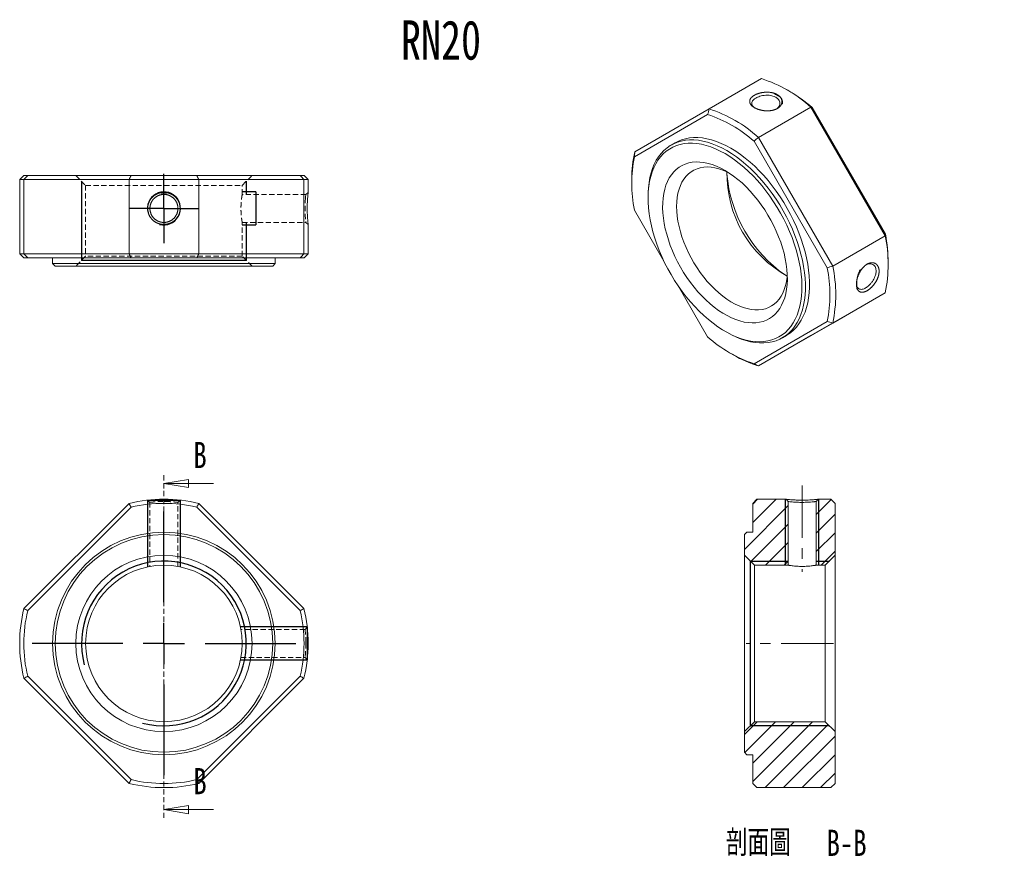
# Model space of a CAD drawing. Header units: millimetres. Extents: x 36 to 275, y 2 to 206.
import ezdxf

# ---------------------------------------------------------------- set-up
doc = ezdxf.new("R2010")
doc.units = ezdxf.units.MM
doc.linetypes.add('CENTERX2', pattern=[20.319999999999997, 12.7, -2.54, 2.54, -2.54])
doc.linetypes.add('HIDDEN', pattern=[1.905, 1.27, -0.635])
doc.layers.add('FORMAT', color=7, linetype='Continuous')
doc.styles.add('SLDTEXTSTYLE0', font='TXT', dxfattribs={"width": 0.75})
doc.styles.add('SLDTEXTSTYLE1', font='TXT', dxfattribs={"width": 0.75, "bigfont": 'bigfont'})
pattern_1 = [(45, (0, 0), (-2.245064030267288, 2.245064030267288), [])]

# ---------------------------------------------------------------- blocks, each defined once
blk = doc.blocks.new('SW_CENTERMARKSYMBOL_0')
at = {"layer": 'FORMAT', "color": 0}
for p, q in [((0, 10), (0, 32)), ((0, 0), (0, 5)), ((-10, 0), (-32, 0)), ((0, 0), (-5, 0)), ((0, 0), (0, -5)), ((0, 0), (5, 0)), ((10, 0), (32, 0)), ((0, -10), (0, -32))]:
    blk.add_line(p, q, dxfattribs=at)
blk = doc.blocks.new('_CLOSED')
at = {"color": 0, "linetype": 'ByBlock', "lineweight": -2}
for p, q in [((-1, 0.166667), (0, 0)), ((-1, 0.166667), (-1, -0.166667)), ((0, 0), (-1, -0.166667)), ((0, 0), (-1, 0))]:
    blk.add_line(p, q, dxfattribs=at)
blk = doc.blocks.new('SW_CENTERMARKSYMBOL_1')
at = {"layer": 'FORMAT', "color": 0}
for p, q in [((0, 5), (0, 8.4)), ((0, 0), (0, 5)), ((-5, 0), (-8.4, 0)), ((0, 0), (-5, 0)), ((0, 0), (0, -5)), ((0, 0), (5, 0)), ((5, 0), (8.4, 0)), ((0, -5), (0, -8.4))]:
    blk.add_line(p, q, dxfattribs=at)
blk = doc.blocks.new('SW_NOTE_0')
at = {"layer": 'FORMAT', "color": 0, "char_height": 6.35, "attachment_point": 2}
for s, insert, style in [('\\M+19655\\M+196CA\\M+19AA4', (12.5015625, 8.1855801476), 'SLDTEXTSTYLE1'), ('B-B', (33.932812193, 8.1855801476), 'SLDTEXTSTYLE0')]:
    blk.add_mtext(s, dxfattribs=dict(at, insert=insert, style=style))

msp = doc.modelspace()

# ---------------------------------------------------------------- hatches: boundary and pattern name
at = {"linetype": 'Continuous', "lineweight": 0}
h = msp.add_hatch(dxfattribs=at)
h.set_pattern_fill('ANSI31', style=0)
h.set_pattern_definition(pattern_1)
edge = h.paths.add_edge_path(flags=0)
edge.add_line((212.9361006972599, 81.79417714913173), (212.3361006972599, 81.19417714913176))
edge.add_line((212.3361006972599, 81.19417714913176), (212.3361006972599, 76.19417714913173))
edge.add_line((212.3361006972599, 76.19417714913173), (214.7361006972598, 73.79417714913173))
edge.add_line((214.7361006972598, 73.79417714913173), (222.9361006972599, 73.79417714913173))
edge.add_line((222.9361006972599, 73.79417714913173), (222.9361006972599, 89.24795003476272))
edge.add_line((222.9361043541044, 89.24794996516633), (222.4548874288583, 89.7941767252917))
edge.add_line((222.4548883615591, 89.79417714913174), (215.3361006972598, 89.79417714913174))
edge.add_line((215.3361006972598, 89.79417714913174), (214.3361006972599, 88.79417714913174))
edge.add_line((214.3361006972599, 88.79417714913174), (214.3361006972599, 81.79417714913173))
edge.add_line((214.3361006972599, 81.79417714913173), (212.9361006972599, 81.79417714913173))
h = msp.add_hatch(dxfattribs=at)
h.set_pattern_fill('ANSI31', style=0)
h.set_pattern_definition(pattern_1)
h.paths.add_polyline_path([(229.7361006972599, 89.24795038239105), (229.7361006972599, 73.79417714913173), (231.9361006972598, 73.79417714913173), (234.3361006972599, 76.19417714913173), (234.3361006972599, 88.79417714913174), (233.3361006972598, 89.79417714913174), (230.2173181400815, 89.79417714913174)], flags=0)
h = msp.add_hatch(dxfattribs=at)
h.set_pattern_fill('ANSI31', style=0)
h.set_pattern_definition(pattern_1)
h.paths.add_polyline_path([(212.3361006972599, 28.39417714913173), (212.9361006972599, 27.79417714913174), (214.3361006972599, 27.79417714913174), (214.3361006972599, 20.79417714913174), (215.3361006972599, 19.79417714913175), (233.3361006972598, 19.79417714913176), (234.3361006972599, 20.79417714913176), (234.3361006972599, 33.39417714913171), (231.9361006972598, 35.79417714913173), (214.7361006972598, 35.79417714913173), (212.3361006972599, 33.39417714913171)], flags=0)

# ---------------------------------------------------------------- linework, layer by layer
at = {"color": 7, "linetype": 'Continuous', "lineweight": 15}
for p, q in [((203.7543875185, 184.5246579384), (216.4823095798, 191.8723309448)), ((223.1794456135, 188.8546117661), (222.472453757, 189.2628821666)), ((185.7266311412, 174.1140725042), (203.7543875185, 184.5246579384)), ((228.4545532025, 184.9609018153), (215.7266311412, 177.6132288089)), ((246.4823095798, 153.735911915), (228.4545532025, 184.9609018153)), ((228.8014184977, 184.8382993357), (246.549657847, 154.0974471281)), ((203.4075222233, 183.1697213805), (185.659282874, 172.9205501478)), ((215.7266311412, 177.6132288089), (233.7543875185, 146.3882389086)), ((195.534499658, 176.3137184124), (194.5445501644, 175.7422327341)), ((232.4075222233, 145.9333660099), (214.659282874, 176.6742182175)), ((37.4632407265, 168.3718613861), (36.4632424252, 167.3718613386)), ((36.4632424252, 167.3718613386), (36.4632424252, 149.3718619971)), ((37.5024903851, 167.3718613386), (36.4632424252, 167.3718613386)), ((37.4632407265, 168.3718613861), (38.4072441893, 168.3718613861)), ((62.9975883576, 167.3718613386), (37.5024903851, 167.3718613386)), ((37.5024903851, 167.3718613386), (37.5024903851, 149.3718619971)), ((38.4072441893, 168.3718613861), (63.5070460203, 168.3718613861)), ((79.928896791, 167.3718613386), (62.9975883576, 167.3718613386)), ((62.9975883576, 149.3718619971), (62.9975883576, 167.3718613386)), ((63.5070460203, 168.3718613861), (79.4194391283, 168.3718613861)), ((79.4194391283, 168.3718613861), (104.5192409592, 168.3718613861)), ((79.928896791, 167.3718613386), (79.928896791, 149.3718619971)), ((105.4239947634, 167.3718613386), (79.928896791, 167.3718613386)), ((104.5192409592, 168.3718613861), (105.463244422, 168.3718613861)), ((105.4239947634, 149.3718619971), (105.4239947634, 167.3718613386)), ((106.4632427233, 167.3718613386), (105.4239947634, 167.3718613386)), ((106.4632427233, 167.3718613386), (105.463244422, 168.3718613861)), ((106.4632427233, 164.2526519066), (106.4632427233, 167.3718613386)), ((184.9917719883, 167.6257451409), (184.9917719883, 166.8093370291)), ((188.9515699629, 163.3804229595), (188.9515699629, 162.8905780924)), ((185.659282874, 159.9274322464), (192.801471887, 147.5567980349)), ((106.4632427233, 149.3718619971), (106.4632427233, 156.4906440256)), ((233.7543875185, 146.3882389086), (246.4823095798, 153.735911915)), ((36.4632424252, 149.3718619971), (37.4632407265, 148.3718618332)), ((36.4632424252, 149.3718619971), (37.5024903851, 149.3718619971)), ((38.4072441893, 148.3718618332), (37.4632407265, 148.3718618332)), ((37.5024903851, 149.3718619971), (62.9975883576, 149.3718619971)), ((63.5070460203, 148.3718618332), (38.4072441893, 148.3718618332)), ((44.4632418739, 148.3718618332), (44.4632418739, 146.9718604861)), ((62.9975883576, 149.3718619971), (79.928896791, 149.3718619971)), ((79.4194391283, 148.3718618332), (63.5070460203, 148.3718618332)), ((104.5192409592, 148.3718618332), (79.4194391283, 148.3718618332)), ((79.928896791, 149.3718619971), (105.4239947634, 149.3718619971)), ((98.4632432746, 146.9718604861), (98.4632432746, 148.3718618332)), ((105.463244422, 148.3718618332), (104.5192409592, 148.3718618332)), ((105.4239947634, 149.3718619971), (106.4632427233, 149.3718619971)), ((105.463244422, 148.3718618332), (106.4632427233, 149.3718619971)), ((44.4632418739, 146.9718604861), (45.0632427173, 146.3718615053)), ((44.4632418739, 146.9718604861), (71.4632425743, 146.9718604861)), ((71.4632425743, 146.3718615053), (45.0632427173, 146.3718615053)), ((71.4632425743, 146.9718604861), (98.4632432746, 146.9718604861)), ((97.8632424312, 146.3718615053), (71.4632425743, 146.3718615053)), ((97.8632424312, 146.3718615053), (98.4632432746, 146.9718604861)), ((247.2171687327, 146.3991342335), (247.2171687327, 147.2155423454)), ((196.2651033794, 141.5576123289), (203.4075222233, 129.1865800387)), ((228.4545532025, 129.5002214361), (246.4823095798, 139.9108068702)), ((246.4823095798, 139.9108068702), (233.7543875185, 132.5631338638)), ((214.659282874, 122.6910768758), (232.4075222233, 132.9402481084)), ((233.7543875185, 132.5631338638), (215.7266311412, 122.1525484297)), ((207.6161549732, 130.5590653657), (208.040350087, 130.3141031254)), ((215.7266311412, 122.1525484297), (228.4545532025, 129.5002214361)), ((221.5423559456, 128.9755941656), (222.5323054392, 129.5470798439)), ((209.0294951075, 125.1702676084), (209.736486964, 124.7619972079)), ((37.5024903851, 63.2598324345), (62.9975883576, 88.754930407)), ((79.928896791, 88.754930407), (105.4239947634, 63.2598324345)), ((214.3361006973, 88.7941771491), (215.3361006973, 89.7941771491)), ((214.3361006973, 88.7941771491), (214.3361006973, 81.7941771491)), ((222.4548883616, 89.7941771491), (215.3361006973, 89.7941771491)), ((222.4548874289, 89.7941767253), (222.9361043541, 89.2479499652)), ((222.9361006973, 73.7941771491), (222.9361006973, 89.2479500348)), ((229.7361006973, 89.2479503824), (230.2173181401, 89.7941771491)), ((229.7361006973, 89.2479503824), (229.7361006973, 73.7941771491)), ((233.3361006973, 89.7941771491), (230.2173181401, 89.7941771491)), ((233.3361006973, 89.7941771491), (234.3361006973, 88.7941771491)), ((234.3361006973, 76.1941771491), (234.3361006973, 88.7941771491)), ((63.5070460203, 87.8501766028), (38.4072441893, 62.7503747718)), ((104.5192409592, 62.7503747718), (79.4194391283, 87.8501766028)), ((212.3361006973, 81.1941771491), (212.9361006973, 81.7941771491)), ((214.3361006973, 81.7941771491), (212.9361006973, 81.7941771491)), ((212.3361006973, 81.1941771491), (212.3361006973, 76.1941771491)), ((214.7361006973, 73.7941771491), (212.3361006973, 76.1941771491)), ((212.3361006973, 33.3941771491), (212.3361006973, 76.1941771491)), ((234.3361006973, 76.1941771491), (231.9361006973, 73.7941771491)), ((234.3361006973, 76.1941771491), (234.3361006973, 33.3941771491)), ((214.7361006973, 73.7941771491), (222.9361006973, 73.7941771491)), ((214.7361006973, 73.7941771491), (214.7361006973, 35.7941771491)), ((229.7361006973, 73.7941771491), (231.9361006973, 73.7941771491)), ((231.9361006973, 35.7941771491), (231.9361006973, 73.7941771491)), ((62.9975883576, 20.8334260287), (37.5024903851, 46.3285240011)), ((38.4072441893, 46.8379816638), (63.5070460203, 21.7381798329)), ((79.4194391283, 21.7381798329), (104.5192409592, 46.8379816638)), ((105.4239947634, 46.3285240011), (79.928896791, 20.8334260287)), ((212.3361006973, 33.3941771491), (214.7361006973, 35.7941771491)), ((231.9361006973, 35.7941771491), (214.7361006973, 35.7941771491)), ((231.9361006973, 35.7941771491), (234.3361006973, 33.3941771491)), ((212.3361006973, 33.3941771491), (212.3361006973, 28.3941771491)), ((234.3361006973, 20.7941771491), (234.3361006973, 33.3941771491)), ((212.9361006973, 27.7941771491), (212.3361006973, 28.3941771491)), ((212.9361006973, 27.7941771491), (214.3361006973, 27.7941771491)), ((214.3361006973, 27.7941771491), (214.3361006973, 20.7941771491)), ((215.3361006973, 19.7941771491), (214.3361006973, 20.7941771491)), ((215.3361006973, 19.7941771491), (233.3361006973, 19.7941771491)), ((234.3361006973, 20.7941771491), (233.3361006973, 19.7941771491))]:
    msp.add_line(p, q, dxfattribs=at)
at = {"color": 7, "linetype": 'HIDDEN', "lineweight": 0}
for p, q in [((50.0632416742, 168.3718613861), (52.4632431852, 165.9718612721)), ((90.4632419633, 165.9718612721), (92.8632434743, 168.3718613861)), ((52.4632431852, 165.9718612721), (90.4632419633, 165.9718612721)), ((52.4632431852, 165.9718612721), (52.4632431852, 148.7718611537)), ((90.4632419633, 163.7718612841), (90.4632419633, 165.9718612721)), ((105.9169698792, 163.7718612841), (90.4632419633, 163.7718612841)), ((106.4632427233, 164.2530765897), (105.9170145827, 163.7718594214)), ((90.4554765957, 156.9718611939), (105.9170145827, 156.9718611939)), ((90.4632419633, 148.7718611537), (90.4632419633, 157.0157181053)), ((105.9170145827, 156.9718611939), (106.4632427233, 156.4906430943)), ((52.4632431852, 148.7718611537), (50.0632416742, 146.3718615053)), ((90.4632419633, 148.7718611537), (52.4632431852, 148.7718611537)), ((92.8632434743, 146.3718615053), (90.4632419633, 148.7718611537)), ((71.4632425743, 95.6102558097), (71.4632425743, 12.4701448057)), ((67.5204926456, 89.5713948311), (68.0632425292, 89.0286423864)), ((68.0632425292, 89.0286647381), (68.0632425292, 73.4950218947)), ((71.8323126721, 89.2432675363), (71.4632425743, 89.2479502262)), ((74.8632428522, 89.0286423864), (75.4059929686, 89.5713948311)), ((74.8632426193, 73.4888379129), (74.8632426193, 89.0286535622)), ((105.6977179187, 58.1941782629), (90.1640862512, 58.1941782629)), ((106.2404591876, 58.7369286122), (105.6977067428, 58.1941784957)), ((105.9169922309, 54.7922978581), (105.9123318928, 55.1632483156)), ((90.1579022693, 51.3941781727), (105.6977290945, 51.3941781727)), ((105.6977067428, 51.3941781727), (106.2404591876, 50.8514282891))]:
    msp.add_line(p, q, dxfattribs=at)
at = {"color": 7, "linetype": 'Continuous', "lineweight": 0}
for p, q in [((83.4632425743, 93.6102558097), (71.4632425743, 93.6102558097)), ((83.4632425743, 14.4701448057), (71.4632425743, 14.4701448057))]:
    msp.add_line(p, q, dxfattribs=at)
at = {"color": 7, "linetype": 'Continuous', "lineweight": 15, "flags": 128}
for points in [[(188.9515699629, 163.3804229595), (188.9606248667, 164.0541220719), (189.0330125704, 165.3676109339), (189.1775133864, 166.6317533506), (189.3935791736, 167.8417539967), (189.6803903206, 168.9930229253), (190.0368588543, 170.081192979), (190.4616325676, 171.1021363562), (190.9531001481, 172.0519802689), (191.5093972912, 172.9271216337), (192.1284137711, 173.7242407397), (192.8078014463, 174.4403138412), (193.5449831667, 175.0726246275), (194.3371625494, 175.6187745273), (195.1813345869, 176.0766918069), (196.0742970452, 176.4446394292), (197.0126626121, 176.7212216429), (197.9928717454, 176.9053892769), (199.0112061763, 176.9964437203), (200.0638030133, 176.9940395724), (201.1466693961, 176.898185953), (202.2556976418, 176.7092464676), (203.3866808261, 176.4279378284), (204.5353287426, 176.0553271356), (205.6972841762, 175.5928278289), (206.868139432, 175.0421943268), (208.043453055, 174.4055153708)], [(222.5323054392, 129.5470798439), (222.7396930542, 129.6705380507), (223.5318724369, 130.2166879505), (224.2690541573, 130.8489987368), (224.9484418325, 131.5650718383), (225.5674583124, 132.3621909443), (226.1237554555, 133.2373323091), (226.615223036, 134.1871762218), (227.0399967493, 135.2081195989), (227.396465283, 136.2962896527), (227.6832764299, 137.4475585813), (227.8993422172, 138.6575592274), (228.0438430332, 139.9217016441), (228.1162307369, 141.2351905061), (228.1162307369, 142.5930433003), (228.0438430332, 143.990109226), (227.8993422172, 145.4210887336), (227.6832764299, 146.8805536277), (227.396465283, 148.3629676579), (227.0399967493, 149.8627075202), (226.615223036, 151.3740841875), (226.1237554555, 152.8913644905), (225.5674583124, 154.4087928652), (224.9484418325, 155.9206131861), (224.2690541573, 157.4210906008), (223.5318724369, 158.9045332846), (222.7396930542, 160.3653140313), (221.8955210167, 161.7978915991), (221.0025585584, 163.1968317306), (220.0641929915, 164.5568277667), (219.0839838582, 165.8727207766), (218.0656494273, 167.1395191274), (217.0130525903, 168.3524174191), (215.9301862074, 169.506814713), (214.8211579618, 170.5983319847), (213.6901747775, 171.6228287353), (212.541526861, 172.5764186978), (211.3795714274, 173.4554845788), (210.2087161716, 174.2566917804), (209.0334025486, 174.977001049), (207.8580889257, 175.6136800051), (206.6872336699, 176.1643135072), (205.5252782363, 176.6268128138), (204.3766303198, 176.9994235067), (203.2456471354, 177.2807321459), (202.1366188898, 177.4696716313), (201.0537525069, 177.5655252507), (200.0011556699, 177.5679293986), (198.9828212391, 177.4768749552), (198.0026121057, 177.2927073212), (197.0642465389, 177.0161251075), (196.1712840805, 176.6481774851), (195.534499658, 176.3137184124)], [(207.6191889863, 173.6706684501), (206.4586298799, 174.2989456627), (205.3025607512, 174.8413935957), (204.1554542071, 175.2959136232), (203.02174818, 175.6607472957), (201.9058287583, 175.9344831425), (200.8120132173, 176.1160621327), (199.744533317, 176.2047817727), (198.7075189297, 176.2002988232), (197.7049820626, 176.1026306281), (196.7408013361, 175.9121550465), (195.8187069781, 175.6296089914), (194.9422663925, 175.2560855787), (194.1148703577, 174.7930298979), (193.3397199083, 174.2422334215), (192.6198139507, 173.605827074), (191.9579376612, 172.886272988), (191.3566517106, 172.0863549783), (190.8182823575, 171.2091677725), (190.3449124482, 170.2581050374), (189.9383733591, 169.2368462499), (189.6002379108, 168.1493424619), (189.3318142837, 166.9998010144), (189.1341409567, 165.7926692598), (189.0079826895, 164.5326173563), (188.9538275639, 163.2245202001), (188.9718850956, 161.8734385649), (189.0620854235, 160.4845995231), (189.22407958, 159.0633762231), (189.4572408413, 157.6152671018), (189.7606671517, 156.145874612), (190.1331846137, 154.6608835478), (190.5733520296, 153.1660390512), (191.0794664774, 151.6671243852), (191.6495698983, 150.1699385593), (192.2814566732, 148.6802738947), (192.9726821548, 147.2038936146), (193.7205721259, 145.7465095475), (194.5222331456, 144.3137600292), (195.3745637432, 142.9111880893), (196.2742664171, 141.544220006), (197.2178603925, 140.2181443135), (198.2016950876, 138.9380913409), (199.2219642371, 137.7090133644), (200.2747206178, 136.5356654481), (201.3558913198, 135.4225870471), (202.4612935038, 134.3740844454), (203.5866505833, 133.394214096), (204.7276087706, 132.4867669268), (205.87975392, 131.6552536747), (207.0386286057, 130.9028913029), (208.1997493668, 130.2325905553), (209.3586240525, 129.6469446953), (210.5107692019, 129.1482194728), (211.6517273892, 128.7383443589), (212.7770844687, 128.4189050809), (213.8824866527, 128.1911374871), (214.9636573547, 128.0559227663), (216.0164137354, 128.0137840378), (217.0366828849, 128.0648843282), (218.02051758, 128.2090259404), (218.9641115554, 128.4456512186), (219.8638142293, 128.7738447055), (220.7161448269, 129.1923366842), (221.5178058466, 129.6995080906), (222.2656958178, 130.293396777), (222.9569212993, 130.9717051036), (223.5888080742, 131.731808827), (224.1589114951, 132.5707672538), (224.6650259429, 133.4853346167), (225.1051933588, 134.4719726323), (225.4777108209, 135.5268641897), (225.7811371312, 136.6459281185), (226.0142983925, 137.8248349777), (226.176292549, 139.0590238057), (226.2664928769, 140.3437197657), (226.2845504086, 141.6739526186), (226.230395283, 143.0445759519), (226.1042370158, 144.4502870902), (225.9065636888, 145.8856476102), (225.6381400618, 147.3451043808), (225.3000046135, 148.8230110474), (224.8934655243, 150.3136498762), (224.4200956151, 151.8112538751), (223.8817262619, 153.3100291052), (223.2804403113, 154.8041770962), (222.6185640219, 156.28791728), (221.8986580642, 157.7555093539), (221.1235076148, 159.2012754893), (220.29611158, 160.6196222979), (219.4196709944, 162.0050624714), (218.4975766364, 163.352236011), (217.5333959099, 164.6559309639), (216.5308590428, 165.9111035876), (215.4938446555, 167.1128978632), (214.4263647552, 168.2566642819), (213.3325492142, 169.3379778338), (212.2166297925, 170.3526551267), (211.0829237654, 171.2967705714), (209.9358172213, 172.1666715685), (208.7797480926, 172.9589926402), (207.6191889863, 173.6706684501)], [(208.043453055, 174.4055153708), (209.2187666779, 173.6852061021), (210.3896219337, 172.8839989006), (211.5515773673, 172.0049330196), (212.7002252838, 171.051343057), (213.8312084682, 170.0268463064), (214.9402367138, 168.9353290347), (216.0231030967, 167.7809317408), (217.0756999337, 166.5680334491), (218.0940343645, 165.3012350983), (219.0742434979, 163.9853420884), (220.0126090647, 162.6253460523), (220.9055715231, 161.2264059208), (221.7497435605, 159.793828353), (222.5419229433, 158.3330476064), (223.2791046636, 156.8496049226), (223.9584923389, 155.3491275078), (224.5775088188, 153.8373071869), (225.1338059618, 152.3198788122), (225.6252735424, 150.8025985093), (226.0500472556, 149.2912218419), (226.4065157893, 147.7914819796), (226.6933269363, 146.3090679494), (226.9093927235, 144.8496030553), (227.0538935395, 143.4186235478), (227.1262812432, 142.0215576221), (227.1262812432, 140.6637048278), (227.0538935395, 139.3502159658), (226.9093927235, 138.0860735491), (226.6933269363, 136.8760729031), (226.4065157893, 135.7248039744), (226.0500472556, 134.6366339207), (225.6252735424, 133.6156905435), (225.1338059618, 132.6658466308), (224.5775088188, 131.790705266), (223.9584923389, 130.99358616), (223.2791046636, 130.2775130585), (222.5419229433, 129.6452022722), (221.7497435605, 129.0990523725), (220.9055715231, 128.6411350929), (220.0126090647, 128.2731874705), (219.0742434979, 127.9966052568), (218.0940343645, 127.8124376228), (217.0756999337, 127.7213831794), (216.0231030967, 127.7237873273), (214.9402367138, 127.8196409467), (213.8312084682, 128.0085804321), (212.7002252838, 128.2898890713), (211.5515773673, 128.6624997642), (210.3896219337, 129.1249990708), (209.2187666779, 129.6756325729), (208.043453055, 130.3123115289), (208.040350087, 130.3141031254)], [(207.6191889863, 169.5879643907), (208.6631688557, 168.94365192), (209.7021736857, 168.2191384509), (210.731252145, 167.4178766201), (211.7455002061, 166.543684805), (212.7400845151, 165.6007289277), (213.7102654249, 164.5935026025), (214.6514195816, 163.5268057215), (215.5590619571, 162.405721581), (216.4288672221, 161.2355926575), (217.2566903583, 160.0219951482), (218.0385864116, 158.770712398), (218.7708292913, 157.487707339), (219.4499295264, 156.1790940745), (220.0726508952, 154.8511087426), (220.6360258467, 153.5100797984), (221.1373696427, 152.1623978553), (221.5742931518, 150.8144852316), (221.9447142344, 149.4727653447), (222.2468676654, 148.143632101), (222.479313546, 146.8334194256), (222.6409441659, 145.5483710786), (222.7309892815, 144.2946109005), (222.7490197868, 143.0781136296), (222.6949497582, 141.9046764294), (222.5690368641, 140.7798912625), (222.3718811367, 139.7091182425), (222.1044221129, 138.6974600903), (221.7679343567, 137.7497378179), (221.3640213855, 136.8704677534), (220.8946080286, 136.0638400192), (220.3619312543, 135.3336985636), (219.7685295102, 134.6835228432), (219.1172306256, 134.1164112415), (218.4111383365, 133.6350663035), (217.653617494, 133.241781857), (216.8482780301, 132.9384320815), (215.998957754, 132.7264625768), (215.1097040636, 132.6068834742), (214.1847546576, 132.5802646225), (213.2285173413, 132.6467328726), (212.245549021, 132.8059714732), (211.2405339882, 133.0572215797), (210.2182615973, 133.399285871), (209.1836034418, 133.8305342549), (208.1414901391, 134.3489116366), (207.0968878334, 134.9519477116), (206.0547745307, 135.6367687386), (205.0201163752, 136.4001112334), (203.9978439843, 137.2383375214), (202.9928289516, 138.1474530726), (202.0098606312, 139.1231255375), (201.0536233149, 140.1607053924), (200.1286739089, 141.2552480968), (199.2394202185, 142.4015376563), (198.3900999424, 143.594111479), (197.5847604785, 144.8272864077), (196.8272396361, 146.0951858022), (196.1211473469, 147.3917675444), (195.4698484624, 148.710852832), (194.8764467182, 150.0461556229), (194.3437699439, 151.391312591), (193.874356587, 152.739913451), (193.4704436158, 154.0855315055), (193.1339558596, 155.4217542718), (192.8664968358, 156.7422140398), (192.6693411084, 158.0406182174), (192.5434282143, 159.3107793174), (192.4893581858, 160.5466444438), (192.507388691, 161.7423241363), (192.5974338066, 162.8921204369), (192.7590644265, 163.9905540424), (192.9915103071, 165.0323904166), (193.2936637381, 166.0126647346), (193.6640848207, 166.9267055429), (194.1010083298, 167.7701570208), (194.6023521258, 168.5389997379), (195.1657270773, 169.2295698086), (195.7884484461, 169.8385763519), (196.4675486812, 170.3631171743), (197.1997915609, 170.8006926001), (197.9816876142, 171.1492173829), (198.8095107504, 171.4070306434), (199.6793160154, 171.5729037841), (200.5869583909, 171.646046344), (201.5281125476, 171.6261097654), (202.4982934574, 171.5131890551), (203.4928777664, 171.3078223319), (204.5071258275, 171.0109882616), (205.5362042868, 170.6241013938), (206.5752091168, 170.1490054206), (207.6191889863, 169.5879643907)], [(208.4952788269, 169.052897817), (208.0766171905, 169.2573970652), (207.0920241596, 169.677886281), (206.119579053, 170.0077983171), (205.1645930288, 170.2453313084), (204.2322818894, 170.389187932), (203.327737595, 170.438582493), (202.4559004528, 170.3932452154), (201.621532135, 170.2534237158), (200.8291896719, 170.0198816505), (200.0832005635, 169.6938945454), (199.3876391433, 169.2772428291), (198.7463043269, 168.7722021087), (198.1626988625, 168.1815307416), (197.6400102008, 167.5084547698), (197.1810930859, 166.7566503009), (196.7884539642, 165.9302234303), (196.4642372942, 165.0336878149), (196.210213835, 164.0719400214), (196.0277709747, 163.0502327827), (195.9179051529, 161.9741463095), (195.8812164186, 160.8495578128)], [(195.8812164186, 160.8495578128), (195.9179051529, 159.6826094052), (196.0277709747, 158.4796745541), (196.210213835, 157.2473232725), (196.4642372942, 155.9922862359), (196.7884539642, 154.7214180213), (197.1810930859, 153.4416596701), (197.6400102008, 152.1600007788), (198.1626988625, 150.8834413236), (198.7463043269, 149.6189534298), (199.3876391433, 148.3734432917), (200.0832005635, 147.1537134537), (200.8291896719, 145.9664256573), (201.621532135, 144.8180644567), (202.4559004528, 143.7149018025), (203.327737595, 142.6629627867), (204.2322818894, 141.6679927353), (205.1645930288, 140.7354258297), (206.119579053, 139.870355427), (207.0920241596, 139.0775062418), (208.0766171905, 138.3612085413), (209.06798064, 137.7253744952), (210.0607000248, 137.1734768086), (211.0493534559, 136.7085297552), (212.0285412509, 136.3330727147), (212.9929154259, 136.0491563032), (213.9372089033, 135.8583311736), (214.8562642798, 135.7616395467), (215.7450619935, 135.7596095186), (216.5987477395, 135.8522521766), (217.4126589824, 136.0390615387), (218.1823504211, 136.3190173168), (218.903618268, 136.6905904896), (219.5725232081, 137.1517516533), (220.1854119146, 137.6999821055), (220.7389370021, 138.3322876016), (221.2300753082, 139.0452147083), (221.6561444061, 139.8348696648), (222.0148172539, 140.6969396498), (222.3041349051, 141.6267163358), (222.5225172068, 142.619121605), (222.6687714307, 143.668735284), (222.7260338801, 144.4018360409)]]:
    msp.add_lwpolyline(points, dxfattribs=at)
at = {"color": 7, "linetype": 'HIDDEN', "lineweight": 0, "flags": 128}
msp.add_lwpolyline([(105.8074426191, 162.7749815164), (105.8553424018, 163.2648660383), (105.8895778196, 163.5718164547), (105.9101376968, 163.7280374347), (105.9170145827, 163.7718594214), (105.9101973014, 163.728845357), (105.8896635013, 163.5728548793), (105.8554131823, 163.2656562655), (105.8074500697, 162.7750625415), (105.7594348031, 162.1543290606), (105.7251397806, 161.5163493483), (105.704561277, 160.9116429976), (105.6977067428, 160.3724924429), (105.7045761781, 159.833157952), (105.7251658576, 159.2279985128), (105.7594757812, 158.5893738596), (105.8075133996, 157.96797588), (105.8553945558, 157.4780331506), (105.889607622, 157.171213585), (105.9101451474, 157.0152412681), (105.9170145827, 156.9718611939), (105.9170145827, 156.9718611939)], dxfattribs=at)
at = {"color": 7, "linetype": 'Continuous', "lineweight": 15}
for radius in [26.99999999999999, 26.40000000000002, 21.40000000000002, 19.00000000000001]:
    msp.add_circle((71.4632425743, 54.7941782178), radius, dxfattribs=at)
for centre, radius, start, end in [((206.5372972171, 160.8200924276), 32.6059011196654, 47.7639325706, 72.2414439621), ((204.133487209, 156.2514375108), 37.75864805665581, 49.2087137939, 59.707596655), ((193.6601398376, 153.2139082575), 32.89767289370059, 47.874137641, 72.1312388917), ((193.4540626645, 152.9348374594), 31.8311099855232, 48.2271535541, 71.7782229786), ((216.8282126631, 166.4239911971), 31.83877294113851, 168.2263696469, 191.7736303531), ((212.2336639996, 167.8261436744), 27.24262909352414, 166.6551109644, 180.4214752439), ((241.2580584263, 171.5332969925), 33.30118080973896, 184.6965692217, 235.2980542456), ((236.4447494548, 168.7546328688), 28.35010833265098, 179.005096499, 240.9895269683), ((214.3110138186, 146.8233593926), 32.90555657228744, 347.8733990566, 12.1266009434), ((209.4537740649, 147.0260039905), 37.76387032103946, 0.287570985, 10.792585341), ((201.2385924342, 139.4368070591), 31.83877294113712, 348.2263696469, 11.7736303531), ((201.8816109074, 139.4756863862), 32.61375892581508, 347.7632290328, 12.2367709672), ((224.6127424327, 152.9259607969), 31.83110998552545, 228.2271535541, 251.7782229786), ((223.6398992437, 148.4980136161), 27.50824145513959, 239.6402878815, 253.2815466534), ((71.4632425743, 54.7941782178), 35, 76.0027191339, 103.9972808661), ((71.4632425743, 54.7941782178), 34, 76.4669762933, 103.5330237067), ((71.4632425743, 54.7941782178), 35, 166.0027191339, 193.9972808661), ((71.4632425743, 54.7941782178), 34, 166.4669762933, 193.5330237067), ((71.4632425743, 54.7941782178), 33.99999999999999, 346.4669762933, 13.5330237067), ((71.4632425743, 54.7941782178), 34.99999999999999, 346.0027191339, 13.9972808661), ((71.4632425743, 54.7941782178), 34, 256.4669762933, 283.5330237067), ((71.4632425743, 54.7941782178), 34.99999999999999, 256.0027191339, 283.9972808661)]:
    msp.add_arc(centre, radius, start, end, dxfattribs=at)
for points, knots in [([(219.0398458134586, 188.5332358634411), (220.3268965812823, 188.0383889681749), (221.2351553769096, 187.2641974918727), (221.4895038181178, 186.4027822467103), (221.3610434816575, 185.6597666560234), (220.9711422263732, 185.0729642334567), (220.3928651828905, 184.6371192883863), (219.7328748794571, 184.3306990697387), (219.0514541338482, 184.1468701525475), (218.3151343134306, 184.0484325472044), (217.5501430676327, 184.0441101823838), (216.7830485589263, 184.1271253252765), (216.0425298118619, 184.2932608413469), (215.3538522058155, 184.5247847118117), (214.6850438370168, 184.8524086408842), (214.0957850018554, 185.2701553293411), (213.6919775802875, 185.7889548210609), (213.5671334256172, 186.3353499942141), (213.6767077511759, 186.8788189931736), (214.0671387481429, 187.3949157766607), (214.6457266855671, 187.8094252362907), (215.3064227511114, 188.1308963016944), (215.9885505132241, 188.3560495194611), (216.726068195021, 188.5146870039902), (217.7464896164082, 188.6139405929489), (219.0398458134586, 188.5332358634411), (220.3268965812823, 188.0383889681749), (221.2351553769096, 187.2641974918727)], [-0.1563098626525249, -0.1252374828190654, -0.0627075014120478, 0, 0.0628049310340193, 0.1253358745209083, 0.1674943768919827, 0.2079691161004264, 0.2498619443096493, 0.2806356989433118, 0.3119091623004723, 0.3431593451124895, 0.3742019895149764, 0.405324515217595, 0.4369927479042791, 0.4687267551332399, 0.5001082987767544, 0.5425606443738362, 0.5834621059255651, 0.625802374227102, 0.6680044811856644, 0.7084755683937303, 0.750318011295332, 0.7811181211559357, 0.8124202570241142, 0.843690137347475, 0.8747625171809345, 0.937292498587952, 0.9999999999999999, 1.062804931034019, 1.125335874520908, 1.167494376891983]), ([(219.9228469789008, 187.349653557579), (219.7888268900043, 187.418890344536), (219.5004043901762, 187.5678937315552), (218.9550741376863, 187.7317338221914), (218.2844372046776, 187.8408408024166), (217.5199118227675, 187.852988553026), (216.7553239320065, 187.762203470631), (216.0818904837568, 187.5976937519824), (215.5408027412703, 187.3956943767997), (215.1055310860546, 187.1750353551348), (214.7345933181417, 186.9306535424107), (214.4144196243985, 186.6359333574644), (214.1779797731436, 186.2756733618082), (214.0869118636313, 185.8733891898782), (214.179775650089, 185.4725164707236), (214.3824750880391, 185.1417447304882), (214.5864770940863, 184.9650301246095), (214.6640667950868, 184.897818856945)], [0, 0, 0, 0, 0.0546091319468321, 0.1175234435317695, 0.1887534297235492, 0.2683021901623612, 0.3481326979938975, 0.419503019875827, 0.4824157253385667, 0.5368808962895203, 0.5913498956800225, 0.6542550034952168, 0.7256064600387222, 0.8054069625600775, 0.8850134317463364, 0.9562662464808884, 1, 1, 1, 1]), ([(220.1156001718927, 184.5284525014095), (220.1695189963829, 184.564150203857), (220.3619922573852, 184.6915797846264), (220.6200488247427, 184.976016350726), (220.8609039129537, 185.3900935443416), (220.9492395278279, 185.8718165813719), (220.8606790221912, 186.3527177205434), (220.6235028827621, 186.7681902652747), (220.3079220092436, 187.101628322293), (220.0450097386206, 187.2709690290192), (219.9228469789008, 187.349653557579)], [0, 0, 0, 0, 0.0482675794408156, 0.1723000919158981, 0.3130216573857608, 0.4704373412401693, 0.6274549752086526, 0.7680482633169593, 0.8922231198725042, 0.9999999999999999, 0.9999999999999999, 0.9999999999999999, 0.9999999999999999]), ([(69.91115994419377, 164.0751917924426), (71.46384503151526, 164.3426713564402), (73.01775066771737, 164.0732376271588), (74.17591673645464, 163.2747745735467), (74.92597375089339, 162.3430472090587), (75.32592291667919, 161.3916944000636), (75.43793493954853, 160.461875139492), (75.35599244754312, 159.6104503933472), (75.12474620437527, 158.8780221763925), (74.76143222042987, 158.2000226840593), (74.26942774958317, 157.6101661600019), (73.66901462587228, 157.1257438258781), (72.97913378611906, 156.7683730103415), (72.23321749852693, 156.5403520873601), (71.36858767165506, 156.4591440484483), (70.42578176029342, 156.5686121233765), (69.46185660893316, 156.9614673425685), (68.64693921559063, 157.5998284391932), (67.99900780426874, 158.4027213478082), (67.59986264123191, 159.3540193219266), (67.48839118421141, 160.2837376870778), (67.57133707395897, 161.1351571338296), (67.80339392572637, 161.8677746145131), (68.16739960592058, 162.546776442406), (68.82572339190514, 163.3315464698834), (69.91115994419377, 164.0751917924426), (71.46384503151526, 164.3426713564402), (73.01775066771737, 164.0732376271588)], [-0.1563098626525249, -0.1252374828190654, -0.0627075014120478, 0, 0.0628049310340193, 0.1253358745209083, 0.1674943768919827, 0.2079691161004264, 0.2498619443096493, 0.2806356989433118, 0.3119091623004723, 0.3431593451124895, 0.3742019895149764, 0.405324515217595, 0.4369927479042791, 0.4687267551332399, 0.5001082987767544, 0.5425606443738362, 0.5834621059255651, 0.625802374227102, 0.6680044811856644, 0.7084755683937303, 0.750318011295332, 0.7811181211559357, 0.8124202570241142, 0.843690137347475, 0.8747625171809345, 0.937292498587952, 0.9999999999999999, 1.062804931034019, 1.125335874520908, 1.167494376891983]), ([(72.25543683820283, 163.7121941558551), (71.46347246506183, 163.7990008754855), (70.67177347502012, 163.7122528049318), (69.82885788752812, 163.4054310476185), (69.02224133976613, 162.8144611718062), (68.43036183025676, 162.0080291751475), (68.12312363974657, 161.1641241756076), (68.02064377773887, 160.2330036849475), (68.21556580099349, 159.0955744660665), (68.89588170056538, 158.0215824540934), (69.82562988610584, 157.340193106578), (70.66858657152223, 157.0322540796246), (71.6014253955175, 156.9289440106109), (72.74110100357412, 157.1244300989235), (73.8163233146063, 157.8069635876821), (74.49696820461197, 158.7378991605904), (74.80375714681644, 159.5812813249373), (74.90573800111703, 160.5118969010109), (74.71053816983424, 161.6491807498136), (74.02976293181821, 162.7231603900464), (73.09919618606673, 163.4044573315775), (72.25543683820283, 163.7121941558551), (71.46347246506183, 163.7990008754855), (70.67177347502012, 163.7122528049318)], [-0.1251935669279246, -0.0765806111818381, -0.0348490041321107, 0, 0.0348172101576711, 0.0765080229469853, 0.1250713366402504, 0.1737945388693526, 0.2155283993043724, 0.2502709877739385, 0.304854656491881, 0.3749792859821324, 0.4235747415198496, 0.4652688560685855, 0.50006027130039, 0.5548892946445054, 0.6250045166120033, 0.6736725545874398, 0.7153673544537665, 0.7500871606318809, 0.8046603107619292, 0.8748064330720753, 0.9234193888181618, 0.9651509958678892, 0.9999999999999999, 1.034817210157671, 1.076508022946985, 1.12507133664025]), ([(106.463242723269, 156.4906440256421), (106.4615053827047, 156.5037703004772), (106.4581014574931, 156.5294882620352), (106.4322400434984, 156.7526683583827), (106.3958093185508, 157.1146172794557), (106.3522633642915, 157.6113329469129), (106.3075007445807, 158.2011141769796), (106.2698287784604, 158.871077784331), (106.2456971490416, 159.6029401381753), (106.2376963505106, 160.3649008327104), (106.2461936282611, 161.1333709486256), (106.2716100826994, 161.865666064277), (106.3083814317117, 162.5437387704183), (106.3519829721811, 163.1334362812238), (106.3957361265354, 163.6184265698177), (106.4327002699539, 163.9736471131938), (106.4583012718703, 164.2092622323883), (106.461572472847, 164.2382701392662), (106.4631942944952, 164.252651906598)], [0, 0, 0, 0, 0.064328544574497, 0.1260372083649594, 0.1876060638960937, 0.2515315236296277, 0.3153070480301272, 0.3763438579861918, 0.4372265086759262, 0.5005584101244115, 0.5620203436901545, 0.6244802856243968, 0.6868937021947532, 0.7488926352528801, 0.811051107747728, 0.8742994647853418, 0.937679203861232, 1, 1, 1, 1]), ([(239.6316064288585, 140.7725615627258), (239.4682579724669, 141.9163188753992), (239.6328862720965, 143.3100762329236), (240.1431782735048, 144.6130525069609), (240.7530774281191, 145.6340871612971), (241.3953069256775, 146.3666029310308), (242.043639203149, 146.8429030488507), (242.6523429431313, 147.119706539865), (243.1882218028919, 147.219488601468), (243.693635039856, 147.1845833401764), (244.1415738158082, 147.005815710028), (244.5149991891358, 146.6954663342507), (244.7940273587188, 146.262831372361), (244.9726832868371, 145.7367825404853), (245.0368849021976, 145.0600130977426), (244.9492643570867, 144.2513852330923), (244.641126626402, 143.3214549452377), (244.1491755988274, 142.4188757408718), (243.5392165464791, 141.5864468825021), (242.8360998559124, 140.8897818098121), (242.1695896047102, 140.424499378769), (241.5742798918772, 140.1407873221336), (241.0742728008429, 140.0208043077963), (240.6201727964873, 140.0258335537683), (240.1065098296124, 140.2192204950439), (239.6316064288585, 140.7725615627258), (239.4682579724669, 141.9163188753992), (239.6328862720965, 143.3100762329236)], [-0.1563098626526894, -0.1252374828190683, -0.0627075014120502, 0, 0.0628049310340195, 0.1253358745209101, 0.1674943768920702, 0.2079691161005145, 0.2498619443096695, 0.2806356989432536, 0.3119091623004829, 0.3431593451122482, 0.3742019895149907, 0.4053245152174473, 0.4369927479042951, 0.4687267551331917, 0.5001082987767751, 0.5425606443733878, 0.5834621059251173, 0.62580237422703, 0.6680044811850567, 0.7084755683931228, 0.7503180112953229, 0.7811181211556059, 0.8124202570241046, 0.8436901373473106, 0.8747625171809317, 0.9372924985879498, 1, 1.06280493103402, 1.12533587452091, 1.16749437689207]), ([(239.5324421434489, 141.8247380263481), (239.5516511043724, 141.7245753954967), (239.6023720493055, 141.4600976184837), (239.7868551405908, 141.1194103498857), (240.0870914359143, 140.8378243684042), (240.4806688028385, 140.7147207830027), (240.9107743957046, 140.7386299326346), (241.3260160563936, 140.867974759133), (241.7230552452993, 141.0665523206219), (242.1317430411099, 141.3327310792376), (242.5772580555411, 141.6998498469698), (243.0564954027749, 142.2002409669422), (243.5179352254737, 142.8167400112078), (243.8897308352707, 143.4847156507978), (244.1327081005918, 144.1209241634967), (244.2588997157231, 144.6731071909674), (244.2974528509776, 145.1550289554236), (244.2596605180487, 145.6068602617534), (244.1336520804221, 146.0500124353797), (243.8904768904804, 146.4632621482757), (243.5184801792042, 146.7807585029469), (243.0570295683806, 146.9449431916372), (242.5784746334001, 146.9436979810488), (242.2009422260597, 146.8617099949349), (241.9920095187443, 146.7575182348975), (241.9316964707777, 146.7274409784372)], [0, 0, 0, 0, 0.0287918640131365, 0.076024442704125, 0.1287731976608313, 0.1817087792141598, 0.2290344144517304, 0.2707518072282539, 0.3068676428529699, 0.3429860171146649, 0.3846983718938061, 0.4320114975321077, 0.4849271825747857, 0.5377142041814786, 0.5849619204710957, 0.6266722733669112, 0.6628521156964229, 0.6991926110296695, 0.7410353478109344, 0.7883873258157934, 0.841250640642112, 0.8941249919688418, 0.9414023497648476, 0.9830844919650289, 1, 1, 1, 1]), ([(222.4548883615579, 89.79417714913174), (222.4548872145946, 89.79417709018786), (222.4546108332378, 89.7941628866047), (222.5322045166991, 89.78361833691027), (222.9258840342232, 89.7407117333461), (223.5640195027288, 89.68334606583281), (224.3669734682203, 89.62362744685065), (225.3182533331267, 89.58056787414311), (226.2479842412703, 89.56769909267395), (227.0993786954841, 89.57722164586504), (227.83208148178, 89.60272870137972), (228.5107646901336, 89.63951225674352), (229.0656085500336, 89.68076083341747), (229.4997345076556, 89.71834600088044), (229.8236891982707, 89.74950523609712), (230.0523738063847, 89.77400282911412), (230.1933667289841, 89.79087208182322), (230.2092319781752, 89.79306133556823), (230.2173181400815, 89.79417714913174)], [0, 0, 0, 0, 0.0003532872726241, 0.0851309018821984, 0.1668113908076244, 0.2513651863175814, 0.3356430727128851, 0.4164641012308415, 0.5000237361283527, 0.5615317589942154, 0.6240423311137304, 0.6864884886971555, 0.7485402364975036, 0.7999969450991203, 0.8495980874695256, 0.8986041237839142, 0.9483207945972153, 1, 1, 1, 1]), ([(229.7361006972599, 89.24795038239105), (229.7341561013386, 89.2475998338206), (229.7301131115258, 89.24687101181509), (229.695539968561, 89.24141328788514), (229.6344782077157, 89.23285038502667), (229.5398918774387, 89.22078645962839), (229.4076326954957, 89.20534851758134), (229.2331163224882, 89.1864470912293), (229.0124579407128, 89.16430908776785), (228.6083950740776, 89.12490174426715), (227.9720553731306, 89.07709910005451), (227.1284061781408, 89.03925183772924), (226.1972255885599, 89.0213406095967), (225.0598213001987, 89.05371985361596), (223.9858194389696, 89.12847458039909), (223.3044347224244, 89.19999244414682), (222.9964873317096, 89.23729496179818), (222.9361918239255, 89.24796375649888), (222.9361011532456, 89.24795010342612), (222.9361006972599, 89.24795003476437)], [0, 0, 0, 0, 0.024512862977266, 0.0509644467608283, 0.079357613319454, 0.1096946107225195, 0.1419772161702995, 0.1762068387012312, 0.2123845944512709, 0.2505113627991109, 0.3478485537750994, 0.4312227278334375, 0.5006300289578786, 0.6096750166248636, 0.7497670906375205, 0.8468490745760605, 0.930143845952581, 0.9996486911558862, 1, 1, 1, 1]), ([(229.7361006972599, 73.79417714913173), (229.7361006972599, 73.79417714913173), (229.7139610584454, 73.790179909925), (229.6272976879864, 73.77496106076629), (229.5616893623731, 73.76355574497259), (229.3908301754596, 73.7352508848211), (229.2863414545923, 73.71847464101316), (229.0395592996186, 73.68157515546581), (228.8962277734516, 73.66134831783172), (228.4266417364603, 73.60146166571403), (228.0479773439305, 73.5612779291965), (227.2300321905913, 73.5044059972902), (226.7819275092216, 73.48752255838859), (226.1151459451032, 73.48747598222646), (225.8893258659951, 73.49155800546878), (225.452899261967, 73.50707344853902), (225.2407303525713, 73.5184277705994), (224.6224116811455, 73.56137274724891), (224.2482680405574, 73.60110588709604), (223.7736759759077, 73.6616465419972), (223.6333608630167, 73.68147435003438), (223.3872274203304, 73.71826356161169), (223.280564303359, 73.73538185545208), (223.1100776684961, 73.76363042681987), (223.0456303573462, 73.77483441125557), (222.9583687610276, 73.79015640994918), (222.9361006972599, 73.79417714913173), (222.9361006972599, 73.79417714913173)], [0, 0, 0, 0, 0.0625, 0.0625, 0.125, 0.125, 0.1875, 0.1875, 0.25, 0.25, 0.3749999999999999, 0.3749999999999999, 0.4999999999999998, 0.4999999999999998, 0.5624999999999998, 0.5624999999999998, 0.6249999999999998, 0.6249999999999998, 0.7499999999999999, 0.7499999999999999, 0.8125, 0.8125, 0.875, 0.875, 0.9375, 0.9375, 1, 1, 1, 1])]:
    msp.add_open_spline(points, degree=3, knots=knots, dxfattribs=at)
for points in [[(203.4075222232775, 183.1697213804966), (203.5234763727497, 183.6214445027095), (203.6390934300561, 184.0730898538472), (203.7543875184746, 184.5246579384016)], [(228.8014184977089, 184.8382993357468), (228.6854643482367, 184.8797898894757), (228.5698472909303, 184.9206481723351), (228.4545532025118, 184.9609018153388)], [(214.6592828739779, 176.6742182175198), (215.0145931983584, 176.9877639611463), (215.3703837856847, 177.3007600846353), (215.7266311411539, 177.6132288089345)], [(185.7266311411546, 174.1140725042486), (185.7038139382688, 173.7159075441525), (185.6813588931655, 173.3180609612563), (185.6592828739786, 172.9205501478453)], [(37.50249035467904, 167.3718613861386), (37.8036521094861, 167.7052915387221), (38.10523142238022, 168.0386270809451), (38.40724552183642, 168.3718613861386)], [(62.99758792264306, 167.3718613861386), (63.1679676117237, 167.7052915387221), (63.33779594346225, 168.0386270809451), (63.50704631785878, 168.3718613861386)], [(79.41943883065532, 168.3718613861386), (79.58868920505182, 168.0386270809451), (79.75851753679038, 167.7052915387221), (79.92889722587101, 167.3718613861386)], [(105.423994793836, 167.3718613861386), (105.122833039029, 167.7052915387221), (104.8212537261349, 168.0386270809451), (104.5192396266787, 168.3718613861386)], [(246.4823095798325, 153.7359119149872), (246.5051267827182, 153.8558329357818), (246.5275818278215, 153.97633599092), (246.5496578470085, 154.0974471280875)], [(37.50249035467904, 149.3718613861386), (37.8036521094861, 149.0384312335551), (38.10523142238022, 148.7050956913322), (38.40724552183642, 148.3718613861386)], [(63.50704631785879, 148.3718613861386), (63.33779594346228, 148.7050956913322), (63.16796761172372, 149.0384312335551), (62.99758792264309, 149.3718613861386)], [(79.41943883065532, 148.3718613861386), (79.58868920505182, 148.7050956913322), (79.75851753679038, 149.0384312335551), (79.92889722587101, 149.3718613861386)], [(104.5192396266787, 148.3718613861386), (104.8212537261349, 148.7050956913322), (105.122833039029, 149.0384312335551), (105.423994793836, 149.3718613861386)], [(232.4075222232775, 145.9333660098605), (232.8567106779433, 146.0843100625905), (233.3056632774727, 146.235944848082), (233.7543875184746, 146.3882389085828)], [(232.4075222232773, 132.9402481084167), (232.8567106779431, 132.8147924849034), (233.3056632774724, 132.6890837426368), (233.7543875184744, 132.5631338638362)], [(214.6592828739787, 122.6910768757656), (215.0145931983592, 122.5114089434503), (215.3703837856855, 122.3319014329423), (215.7266311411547, 122.1525484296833)], [(63.50704631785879, 87.8501752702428), (63.33779594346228, 88.15218936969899), (63.16796761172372, 88.45376868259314), (62.99758792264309, 88.75493043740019)], [(79.41943883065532, 87.85017527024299), (79.58868920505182, 88.15218936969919), (79.75851753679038, 88.4537686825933), (79.92889722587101, 88.75493043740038)], [(37.50249035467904, 63.2598328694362), (37.8036521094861, 63.08945318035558), (38.10523142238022, 62.91962484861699), (38.40724552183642, 62.75037447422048)], [(104.5192396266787, 62.75037447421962), (104.8212537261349, 62.91962484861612), (105.122833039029, 63.08945318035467), (105.423994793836, 63.25983286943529)], [(38.40724552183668, 46.83798196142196), (38.10523142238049, 46.66873158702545), (37.80365210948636, 46.4989032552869), (37.5024903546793, 46.32852356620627)], [(104.5192396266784, 46.83798196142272), (104.8212537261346, 46.66873158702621), (105.1228330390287, 46.49890325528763), (105.4239947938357, 46.328523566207)], [(63.50704631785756, 21.73818116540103), (63.33779594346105, 21.43616706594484), (63.1679676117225, 21.1345877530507), (62.99758792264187, 20.83342599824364)], [(79.41943883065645, 21.73818116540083), (79.58868920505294, 21.43616706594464), (79.75851753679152, 21.1345877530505), (79.92889722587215, 20.83342599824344)]]:
    msp.add_open_spline(points, degree=3, dxfattribs=at)
at = {"color": 7, "linetype": 'HIDDEN', "lineweight": 0}
for points, knots in [([(90.46324196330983, 163.7718612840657), (90.45644435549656, 163.7348783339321), (90.44285168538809, 163.6609262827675), (90.347961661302, 163.0851760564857), (90.2405784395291, 162.2325760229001), (90.16147080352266, 161.1587439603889), (90.14848131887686, 160.0008964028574), (90.20521533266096, 158.8943071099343), (90.30786261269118, 157.9440664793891), (90.4078114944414, 157.2822950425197), (90.46538157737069, 156.959729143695), (90.45752780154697, 157.0040484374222), (90.45545983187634, 157.0157181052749)], [0, 0, 0, 0, 0.1062137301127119, 0.2123876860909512, 0.3195993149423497, 0.4275639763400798, 0.5343781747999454, 0.6399275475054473, 0.7460704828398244, 0.8537289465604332, 0.9614855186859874, 1, 1, 1, 1]), ([(68.06331540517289, 89.02865728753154), (68.0716325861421, 89.03015700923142), (68.08957138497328, 89.03339166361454), (68.25148520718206, 89.05582701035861), (68.55804387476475, 89.08998023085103), (69.03567345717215, 89.13835023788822), (69.6389226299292, 89.18654043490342), (70.28076316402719, 89.22098380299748), (70.88913004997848, 89.24233641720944), (71.46028434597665, 89.2505420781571), (72.03221239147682, 89.242408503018), (72.64272331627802, 89.22109233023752), (73.28621301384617, 89.18663112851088), (73.89015949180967, 89.13841429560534), (74.36789456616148, 89.09003527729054), (74.67445571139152, 89.0558858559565), (74.83656126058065, 89.03343563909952), (74.85474303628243, 89.03016846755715), (74.86317346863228, 89.02865356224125)], [0, 0, 0, 0, 0.0506286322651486, 0.1091976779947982, 0.1756307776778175, 0.2499306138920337, 0.3240497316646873, 0.3903910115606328, 0.448957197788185, 0.4997579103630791, 0.550784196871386, 0.6095362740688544, 0.6760239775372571, 0.7502501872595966, 0.82449196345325, 0.8908748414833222, 0.9494014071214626, 1, 1, 1, 1]), ([(105.6977179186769, 58.1941091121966), (105.6977141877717, 58.19413219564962), (105.6953773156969, 58.20859063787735), (105.7045758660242, 58.15553172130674), (105.7243060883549, 58.00960598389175), (105.7593656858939, 57.69755438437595), (105.8074192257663, 57.22119443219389), (105.8557603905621, 56.61702167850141), (105.8898233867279, 55.97467514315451), (105.9122164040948, 55.36546339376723), (105.9154923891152, 54.97541503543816), (105.9170145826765, 54.79417821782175)], [0, 0, 0, 0, 0.0001620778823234, 0.1015183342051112, 0.2186110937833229, 0.3514591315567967, 0.5000671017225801, 0.6482994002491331, 0.7810262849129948, 0.8982533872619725, 0.9999999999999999, 0.9999999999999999, 0.9999999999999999, 0.9999999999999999]), ([(105.9170145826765, 54.79417821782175), (105.915515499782, 54.61310525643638), (105.9122893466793, 54.22342093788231), (105.8899332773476, 53.61476167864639), (105.855914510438, 52.97293426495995), (105.8075594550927, 52.36887089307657), (105.7595381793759, 51.89220768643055), (105.7242873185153, 51.57964627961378), (105.704957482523, 51.43322718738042), (105.6947684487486, 51.37989936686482), (105.6977166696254, 51.39422687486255), (105.6977216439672, 51.3942510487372)], [0, 0, 0, 0, 0.1016980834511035, 0.2188628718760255, 0.3515138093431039, 0.4996567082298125, 0.6483243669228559, 0.7812367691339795, 0.8983984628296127, 0.9998285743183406, 1, 1, 1, 1])]:
    msp.add_open_spline(points, degree=3, knots=knots, dxfattribs=at)
at = {"layer": 'FORMAT'}
for p, q in [((51.4632430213, 166.9718614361), (51.4632430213, 147.7718609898)), ((91.4632421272, 163.7718612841), (91.4632421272, 166.9718614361)), ((93.7409796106, 164.3718611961), (90.4612433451, 164.3718611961)), ((93.7409796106, 164.3718611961), (93.7409796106, 164.3686173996)), ((75.4582881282, 160.4026393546), (75.4482065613, 160.2344490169)), ((70.7999587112, 156.427653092), (70.5841839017, 156.4825675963)), ((71.4632425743, 156.3718612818), (70.7999587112, 156.427653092)), ((72.019170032, 156.4439838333), (71.4632425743, 156.3718612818)), ((90.4632419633, 156.3718612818), (93.7409796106, 156.3718612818)), ((91.4632421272, 147.7718609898), (91.4632421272, 157.0155271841)), ((91.4122462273, 147.7718609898), (51.4632430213, 147.7718609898)), ((91.4632421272, 147.7718609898), (91.4122857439, 147.7718609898)), ((67.4632191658, 89.5648569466), (75.4632427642, 89.5648569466)), ((67.4632423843, 89.5648569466), (67.4632423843, 73.368354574)), ((75.4632427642, 73.368354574), (75.4632427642, 89.5648569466)), ((222.336100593, 73.7941765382), (222.336100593, 89.7941772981)), ((230.3361005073, 89.7941772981), (230.2813461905, 89.7879635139)), ((230.3361005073, 89.7941772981), (230.3361005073, 73.7941765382)), ((213.7361003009, 74.7941767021), (222.936100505, 74.7941767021)), ((229.7361005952, 74.7941767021), (232.9361007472, 74.7941767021)), ((106.2339213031, 58.7941784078), (90.0374189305, 58.7941784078)), ((90.0374189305, 50.7941780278), (106.2339213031, 50.7941780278)), ((232.9361007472, 34.7941775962), (213.7361003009, 34.7941775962))]:
    msp.add_line(p, q, dxfattribs=at)
at = {"layer": 'FORMAT', "color": 7, "linetype": 'CENTERX2', "lineweight": 0}
for p, q in [((226.3361006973, 93.1196190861), (226.3361006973, 72.136238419)), ((233.9361006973, 54.7941771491), (212.7361006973, 54.7941771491))]:
    msp.add_line(p, q, dxfattribs=at)
at = {"layer": 'FORMAT', "flags": 128}
for points in [[(93.740940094, 164.3686173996), (93.7409796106, 164.2910237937), (93.7409796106, 164.1119262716), (93.7409796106, 163.8359628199), (93.7409796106, 163.4702813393), (93.7409796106, 163.0243519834), (93.7409796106, 162.509724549), (93.7409796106, 161.9397276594), (93.7409796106, 161.3291241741), (93.7409796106, 160.6937274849), (93.7409796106, 160.049994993), (93.7409796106, 159.4145983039), (93.7409796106, 158.8039952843), (93.7409796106, 158.2339979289), (93.7409796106, 157.7193704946), (93.7409796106, 157.2734411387), (93.7409796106, 156.9077601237), (93.7409796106, 156.6317962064), (93.7409796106, 156.45269915), (93.7409796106, 156.3751050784), (93.7409796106, 156.3718612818)], [(213.7360572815, 74.7941767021), (213.7361003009, 74.7530848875), (213.7361003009, 74.6299770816), (213.7361003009, 74.425359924), (213.7361003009, 74.1400753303), (213.7361003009, 73.775291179), (213.7361003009, 73.3325124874), (213.7361003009, 72.8135553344), (213.7361003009, 72.2205505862), (213.7361003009, 71.5559401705), (213.7361003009, 70.8224491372), (213.7361003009, 70.0230959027), (213.7361003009, 69.1611643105), (213.7361003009, 68.2401952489), (213.7361003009, 67.263973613), (213.7361003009, 66.236510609), (213.7361003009, 65.1620288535), (213.7361003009, 64.0449428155), (213.7361003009, 62.8898439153), (213.7361003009, 61.7014781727), (213.7361003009, 60.4847289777), (213.7361003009, 59.2445956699), (213.7361003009, 57.9861751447), (213.7361003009, 56.7146376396), (213.7361003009, 55.4352086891), (213.7361003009, 54.1531456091), (213.7361003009, 52.8737166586), (213.7361003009, 51.6021791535), (213.7361003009, 50.3437586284), (213.7361003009, 49.1036253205), (213.7361003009, 47.8868761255), (213.7361003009, 46.698510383), (213.7361003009, 45.5434114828), (213.7361003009, 44.4263254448), (213.7361003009, 43.3518436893), (213.7361003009, 42.3243806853), (213.7361003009, 41.3481590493), (213.7361003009, 40.4271899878), (213.7361003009, 39.5652583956), (213.7361003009, 38.7659051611), (213.7361003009, 38.0324141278), (213.7361003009, 37.3678037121), (213.7361003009, 36.7747989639), (213.7361003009, 36.2558418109), (213.7361003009, 35.8130631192), (213.7361003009, 35.4482789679), (213.7361003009, 35.1629943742), (213.7361003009, 34.9583772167), (213.7361003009, 34.8352694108), (213.7361003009, 34.7941775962)], [(106.233894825, 58.7941784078), (106.2339213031, 58.739623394), (106.2339213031, 58.5774470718), (106.2339213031, 58.3120732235), (106.2339213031, 57.9507403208), (106.2339213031, 57.5033045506), (106.2339213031, 56.9819708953), (106.2339213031, 56.400959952), (106.2339213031, 55.7761201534), (106.2339213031, 55.1244956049), (106.2339213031, 54.4638608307), (106.2339213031, 53.8122362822), (106.2339213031, 53.1873964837), (106.2339213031, 52.6063855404), (106.2339213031, 52.085051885), (106.2339213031, 51.6376161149), (106.2339213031, 51.2762832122), (106.2339213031, 51.0109093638), (106.2339213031, 50.8487330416), (106.2339213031, 50.7941780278)]]:
    msp.add_lwpolyline(points, dxfattribs=at)
at = {"layer": 'FORMAT'}
for centre, radius in [((71.4632425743, 160.3718613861), 4.000000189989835), ((71.4632425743, 54.7941782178), 19.99999955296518)]:
    msp.add_arc(centre, radius, 255, 195, dxfattribs=at)

# ---------------------------------------------------------------- block references
at = {"color": 7, "linetype": 'Continuous', "lineweight": 0, "xscale": 6, "yscale": 6, "rotation": 180}
for p in [(71.4632425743, 93.6102558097), (71.4632425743, 14.4701448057)]:
    msp.add_blockref('_CLOSED', p, dxfattribs=at)
at = {"layer": 'FORMAT', "color": 7}
for name, p in [('SW_CENTERMARKSYMBOL_1', (71.4632425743, 160.3718613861)), ('SW_CENTERMARKSYMBOL_0', (71.4632425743, 54.7941782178))]:
    msp.add_blockref(name, p, dxfattribs=at)
at = {"layer": 'FORMAT'}
msp.add_blockref('SW_NOTE_0', (203.1969000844, 1.388274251), dxfattribs=at)

# ---------------------------------------------------------------- texts
at = {"color": 7, "linetype": 'Continuous', "char_height": 6.35, "attachment_point": 1, "style": 'SLDTEXTSTYLE0'}
for insert in [(78.6046375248, 103.6944959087), (78.6046375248, 24.5543849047)]:
    msp.add_mtext('B', dxfattribs=dict(at, insert=insert))
at = {"layer": 'FORMAT', "color": 7, "insert": (128.9798168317, 206.0086966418), "char_height": 9.525, "attachment_point": 1, "style": 'SLDTEXTSTYLE0'}
msp.add_mtext('RN20', dxfattribs=at)

doc.saveas('drawing.dxf')
